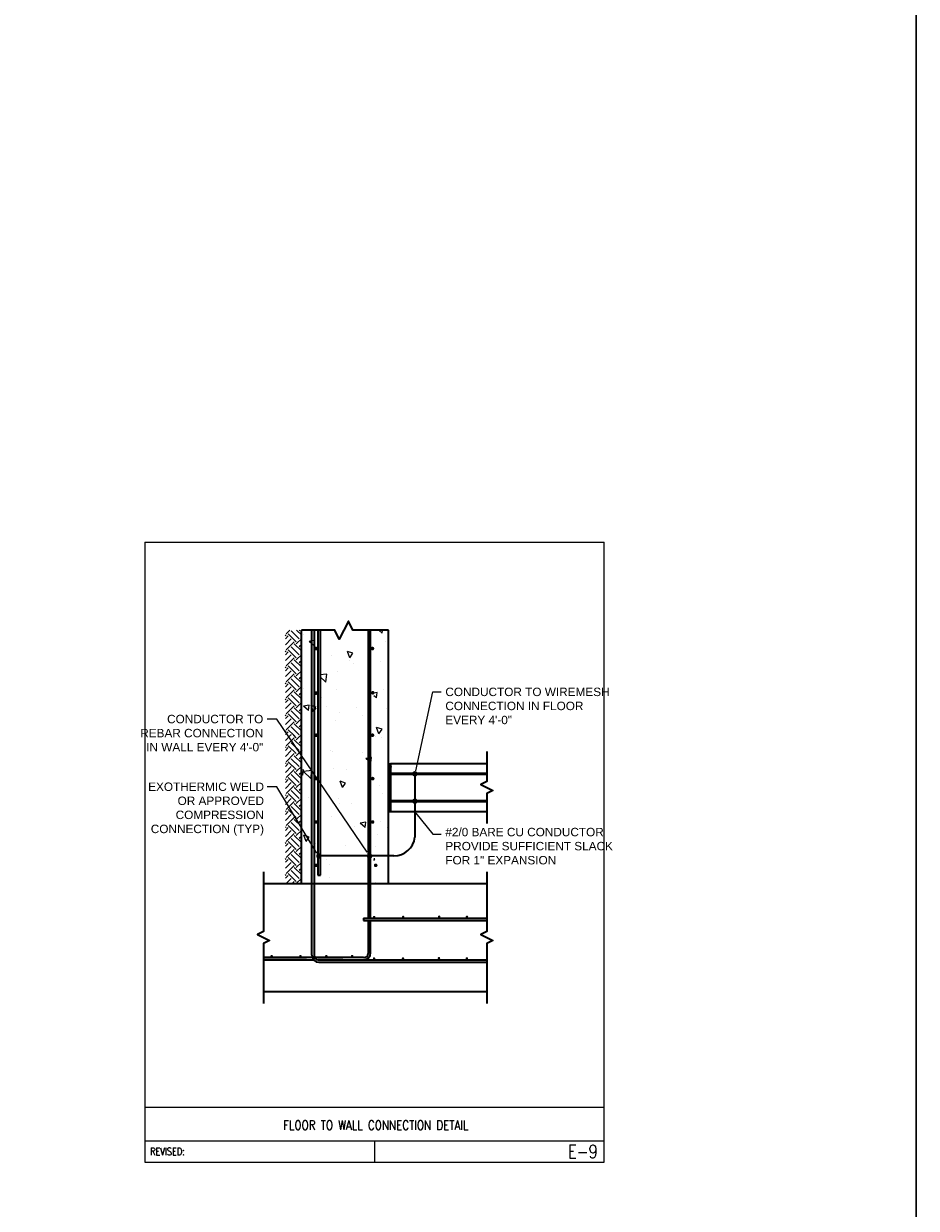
# Model space of a CAD drawing. Header units: inches. Extents: x 0 to 12596, y 507 to 12171.
# Tile 24 of 24: x 9363 to 10315, y 9642 to 10906. Entities that reach past the tile are written whole.
import ezdxf
from ezdxf.enums import TextEntityAlignment as Align

# ---------------------------------------------------------------- set-up
doc = ezdxf.new("R2010")
doc.units = ezdxf.units.IN
doc.header["$MEASUREMENT"] = 0
for name, color, linetype, lineweight in [('E-ANNO-TEXT', 7, 'Continuous', 25), ('E-DETL-1LINE', 253, 'Continuous', 35), ('E-DETL-TEXT', 7, 'Continuous', 13), ('E-GND-GES', 92, 'Continuous', 60)]:
    doc.layers.add(name, color=color, linetype=linetype, lineweight=lineweight)
doc.layers.add('E-DETL', color=2, linetype='Continuous')
doc.layers.add('E-DETL-FINE', color=253, linetype='Continuous')
doc.styles.add('Arial8', font='arial.ttf', dxfattribs={"height": 0.125})
doc.styles.add('ROMANS', font='ROMANS.shx', dxfattribs={"width": 0.8})
doc.styles.get("Standard").update_dxf_attribs({"font": 'arial.ttf'})
doc.dimstyles.new('3-16to1Dim8', dxfattribs={"dimtxt": 12, "dimasz": 0.0625, "dimexe": 0.0625, "dimexo": 0.0625, "dimgap": 0.03125, "dimtad": 1, "dimdec": 4, "dimlfac": 64, "dimzin": 3, "dimdsep": 46, "dimlunit": 4, "dimtxsty": 'Arial8', "dimcen": 0.09375, "dimclrd": 256, "dimclrt": 256, "dimadec": 0, "dimazin": 1, "dimtfac": 1, "dimtdec": 4, "dimtofl": 0, "dimtmove": 0, "dimatfit": 3, "dimfxl": 1, "dimfrac": 1, "dimtolj": 1, "dimtzin": 0, "dimlwd": -1, "dimarcsym": 0})

# ---------------------------------------------------------------- blocks, each defined once
blk = doc.blocks.new('*X15')
at = {"color": 0}
for p, q in [((420.9, 471.8), (415.3, 477.5)), ((417.6, 466.2), (426.5, 475.1)), ((424.3, 475.1), (421.1, 478.2)), ((424.3, 477.3), (425.2, 478.2)), ((435.3, 468.5), (426.5, 477.3)), ((438.6, 471.8), (432.2, 478.2)), ((435.3, 466.2), (444.2, 475.1)), ((441.9, 475.1), (438.8, 478.2)), ((441.9, 477.3), (442.9, 478.2)), ((453, 468.5), (444.2, 477.3)), ((456.3, 471.8), (449.8, 478.2)), ((453, 466.2), (461.8, 475.1)), ((459.6, 475.1), (456.5, 478.2)), ((459.6, 477.3), (460.6, 478.2)), ((470.7, 468.5), (461.8, 477.3)), ((474, 471.8), (467.5, 478.2)), ((470.7, 466.2), (479.5, 475.1)), ((477.3, 475.1), (474.1, 478.2)), ((477.3, 477.3), (478.2, 478.2)), ((488.3, 468.5), (479.5, 477.3)), ((491.7, 471.8), (485.2, 478.2)), ((488.3, 466.2), (497.2, 475.1)), ((495, 475.1), (491.8, 478.2)), ((495, 477.3), (495.9, 478.2)), ((506, 468.5), (497.2, 477.3)), ((509.3, 471.8), (502.9, 478.2)), ((506, 466.2), (514.9, 475.1)), ((512.7, 475.1), (509.5, 478.2)), ((512.7, 477.3), (513.6, 478.2)), ((523.7, 468.5), (514.9, 477.3)), ((527, 471.8), (520.5, 478.2)), ((523.7, 466.2), (531.4, 474)), ((530.3, 475.1), (527.2, 478.2)), ((530.3, 477.3), (531.3, 478.2)), ((531.4, 474), (532.5, 475.1)), ((541.4, 468.5), (532.5, 477.3)), ((544.7, 471.8), (538.2, 478.2)), ((541.4, 466.2), (550.2, 475.1)), ((548, 475.1), (544.9, 478.2)), ((548, 477.3), (549, 478.2)), ((559.1, 468.5), (550.2, 477.3)), ((562.4, 471.8), (555.9, 478.2)), ((559.1, 466.2), (567.9, 475.1)), ((565.7, 475.1), (562.5, 478.2)), ((565.7, 477.3), (566.6, 478.2)), ((576.7, 468.5), (567.9, 477.3)), ((579.4, 472.4), (573.6, 478.2)), ((579.4, 469), (585.6, 475.1)), ((580, 471.8), (579.4, 472.4)), ((583.4, 475.1), (580.2, 478.2)), ((583.4, 477.3), (584.3, 478.2)), ((594.4, 468.5), (585.6, 477.3)), ((597.7, 471.8), (591.3, 478.2)), ((594.4, 466.2), (603.3, 475.1)), ((601, 475.1), (597.9, 478.2)), ((601, 477.3), (602, 478.2)), ((612.1, 468.5), (603.3, 477.3)), ((615.4, 471.8), (608.9, 478.2)), ((612.1, 466.2), (620.9, 475.1)), ((618.7, 475.1), (615.6, 478.2)), ((618.7, 477.3), (619.7, 478.2)), ((629.8, 468.5), (620.9, 477.3)), ((633.1, 471.8), (626.6, 478.2)), ((629.8, 466.2), (638.6, 475.1)), ((636.4, 475.1), (633.2, 478.2)), ((636.4, 477.3), (637.3, 478.2)), ((647.4, 468.5), (638.6, 477.3)), ((650.8, 471.8), (644.3, 478.2)), ((647.4, 466.2), (656.3, 475.1)), ((654.1, 475.1), (650.9, 478.2)), ((654.1, 477.3), (655, 478.2)), ((665.1, 468.5), (656.3, 477.3)), ((668.4, 471.8), (662, 478.2)), ((665.1, 466.2), (674, 475.1)), ((671.8, 475.1), (668.6, 478.2)), ((671.8, 477.3), (672.7, 478.2)), ((682.8, 468.5), (674, 477.3)), ((686.1, 471.8), (679.6, 478.2)), ((682.8, 466.2), (691.6, 475.1)), ((689.4, 475.1), (686.3, 478.2)), ((689.4, 477.3), (690.4, 478.2)), ((695.6, 473.3), (691.6, 477.3)), ((417.6, 468.5), (415.3, 470.8)), ((415.3, 468.3), (415.4, 468.5)), ((421.4, 460.2), (415.4, 466.2)), ((420.9, 462.9), (429.8, 471.8)), ((424.9, 460.2), (433.1, 468.5)), ((432.5, 460.2), (429.8, 462.9)), ((439.1, 460.2), (433.1, 466.2)), ((438.6, 462.9), (447.5, 471.8)), ((442.6, 460.2), (450.8, 468.5)), ((450.2, 460.2), (447.5, 462.9)), ((456.8, 460.2), (450.8, 466.2)), ((456.3, 462.9), (465.1, 471.8)), ((460.2, 460.2), (468.5, 468.5)), ((467.8, 460.2), (465.1, 462.9)), ((474.5, 460.2), (468.5, 466.2)), ((474, 462.9), (482.8, 471.8)), ((477.9, 460.2), (486.1, 468.5)), ((485.5, 460.2), (482.8, 462.9)), ((492.1, 460.2), (486.1, 466.2)), ((491.7, 462.9), (500.5, 471.8)), ((495.6, 460.2), (503.8, 468.5)), ((503.2, 460.2), (500.5, 462.9)), ((509.8, 460.2), (503.8, 466.2)), ((509.3, 462.9), (518.2, 471.8)), ((513.3, 460.2), (521.5, 468.5)), ((520.9, 460.2), (518.2, 462.9)), ((527.5, 460.2), (521.5, 466.2)), ((527, 462.9), (531.4, 467.4)), ((531, 460.2), (531.4, 460.7)), ((531.4, 467.4), (535.9, 471.8)), ((531.4, 460.7), (539.2, 468.5)), ((538.5, 460.2), (535.9, 462.9)), ((545.2, 460.2), (539.2, 466.2)), ((544.7, 462.9), (553.5, 471.8)), ((548.6, 460.2), (556.8, 468.5)), ((556.2, 460.2), (553.5, 462.9)), ((562.9, 460.2), (556.8, 466.2)), ((562.4, 462.9), (571.2, 471.8)), ((566.3, 460.2), (574.5, 468.5)), ((573.9, 460.2), (571.2, 462.9)), ((579.4, 461.3), (574.5, 466.2)), ((576.7, 466.2), (579.4, 469)), ((580.5, 460.2), (579.4, 461.3)), ((580, 462.9), (588.9, 471.8)), ((584, 460.2), (592.2, 468.5)), ((591.6, 460.2), (588.9, 462.9)), ((598.2, 460.2), (592.2, 466.2)), ((597.7, 462.9), (606.6, 471.8)), ((601.7, 460.2), (609.9, 468.5)), ((609.3, 460.2), (606.6, 462.9)), ((615.9, 460.2), (609.9, 466.2)), ((615.4, 462.9), (624.2, 471.8)), ((619.3, 460.2), (627.6, 468.5)), ((626.9, 460.2), (624.2, 462.9)), ((633.6, 460.2), (627.6, 466.2)), ((633.1, 462.9), (641.9, 471.8)), ((637, 460.2), (645.2, 468.5)), ((644.6, 460.2), (641.9, 462.9)), ((651.2, 460.2), (645.2, 466.2)), ((650.8, 462.9), (659.6, 471.8)), ((654.7, 460.2), (662.9, 468.5)), ((662.3, 460.2), (659.6, 462.9)), ((668.9, 460.2), (662.9, 466.2)), ((668.4, 462.9), (677.3, 471.8)), ((672.4, 460.2), (680.6, 468.5)), ((680, 460.2), (677.3, 462.9)), ((686.6, 460.2), (680.6, 466.2)), ((686.1, 462.9), (695, 471.8)), ((690.1, 460.2), (695.6, 465.8)), ((695.6, 462.3), (695, 462.9))]:
    blk.add_line(p, q, dxfattribs=at)
blk = doc.blocks.new('*X19')
at = {"color": 0}
for p, q in [((357.1, -41.3), (364.1, -38.6)), ((362.1, -44.6), (364.1, -38.6)), ((426.9, -46.2), (434.7, -38.1)), ((430.4, -37.7), (431.6, -36.2)), ((430.4, -37.7), (436.3, -38.2)), ((435.8, -47.6), (434.7, -38.1)), ((436.3, -38.2), (436, -36.2)), ((457.7, -37), (457.7, -37)), ((492.3, -36.5), (492.3, -36.5)), ((502.1, -43.9), (506.9, -38.2)), ((508.1, -44.4), (506.9, -38.2)), ((526.4, -38.6), (526.4, -38.6)), ((586, -38.2), (586, -38.2)), ((354.4, -51.6), (354.4, -51.6)), ((357.1, -41.3), (362.1, -44.6)), ((406.4, -44.1), (406.4, -44.1)), ((425.3, -51.9), (425.3, -51.9)), ((426.9, -46.2), (435.8, -47.6)), ((434, -46.5), (434, -46.5)), ((463.2, -47), (463.2, -47)), ((500.8, -49.3), (507.8, -46.6)), ((500.8, -49.3), (505.1, -52.2)), ((502.1, -43.9), (508.1, -44.4)), ((506, -52.2), (507.8, -46.6)), ((573.8, -50.2), (578.6, -44.5)), ((573.8, -50.2), (579.8, -50.7)), ((574.6, -48.5), (574.6, -48.5)), ((579.8, -50.7), (578.6, -44.5)), ((337.1, -63.5), (337.1, -63.5)), ((375.6, -56.6), (375.6, -56.6)), ((507, -63.9), (507, -63.9)), ((516.2, -58.5), (516.2, -58.5)), ((533.6, -62.8), (539.9, -56.2)), ((533.6, -62.8), (542.5, -64.1)), ((542.5, -64.1), (541.6, -56.2)), ((559, -56.4), (559, -56.4)), ((317.3, -66.6), (317.3, -66.6)), ((331.5, -66.6), (331.5, -66.6)), ((384.9, -68.9), (384.9, -68.9)), ((399.6, -78.5), (399.6, -78.5)), ((405.2, -77.4), (405.2, -77.4)), ((438.2, -71.1), (438.2, -71.1)), ((456.5, -70.3), (456.5, -70.3)), ((457.9, -68.5), (457.9, -68.5)), ((491.6, -73.4), (491.6, -73.4)), ((500, -78.1), (500, -78.1)), ((525.1, -74.8), (525.1, -74.8)), ((545, -75.6), (545, -75.6)), ((563, -69.8), (563, -69.8)), ((341.3, -88.5), (341.3, -88.5)), ((353.2, -84.9), (353.2, -84.9)), ((399, -91.4), (399, -91.4)), ((416.8, -81.5), (423.8, -78.9)), ((416.8, -81.5), (421.8, -84.9)), ((421.8, -84.9), (423.8, -78.9)), ((436.9, -86.4), (436.9, -86.4)), ((557.7, -89.7), (557.7, -89.7)), ((560.5, -89.6), (567.5, -86.9)), ((560.5, -89.6), (565.5, -92.9)), ((565.5, -92.9), (567.5, -86.9)), ((310.8, -103), (310.8, -103)), ((372.5, -106.6), (377.3, -100.9)), ((374, -94.7), (374, -94.7)), ((378.5, -107.1), (377.3, -100.9)), ((455.3, -103.6), (455.3, -103.6)), ((496.1, -103.5), (496.1, -103.5)), ((505.8, -97.2), (505.8, -97.2)), ((554.4, -93.5), (554.4, -93.5)), ((312, -117.7), (312, -117.7)), ((336.3, -116.2), (337.8, -117.1)), ((336.9, -112.2), (339.8, -111.1)), ((337.8, -117.1), (338.1, -116.2)), ((339.4, -112.2), (339.8, -111.1)), ((372.5, -106.6), (378.5, -107.1)), ((404, -110.7), (404, -110.7)), ((444.2, -112.9), (449.1, -107.1)), ((444.2, -112.9), (450.2, -113.4)), ((450.2, -113.4), (449.1, -107.1)), ((473.7, -117.5), (473.7, -117.5)), ((516, -119.1), (518.4, -116.2)), ((521.9, -119.7), (521.3, -116.2)), ((536.6, -109.2), (536.6, -109.2)), ((352, -118.2), (352, -118.2)), ((365.4, -120), (365.4, -120)), ((372.7, -130.8), (372.7, -130.8)), ((379.5, -123.5), (379.5, -123.5)), ((410.6, -125.8), (410.6, -125.8)), ((418.8, -122.2), (418.8, -122.2)), ((472.2, -124.5), (472.2, -124.5)), ((476.5, -121.8), (483.5, -119.1)), ((476.5, -121.8), (481.5, -125.2)), ((481.5, -125.2), (483.5, -119.1)), ((504.6, -130.5), (504.6, -130.5)), ((516, -119.1), (521.9, -119.7)), ((525.5, -126.7), (525.5, -126.7)), ((556.5, -123), (556.5, -123)), ((578.9, -129), (578.9, -129)), ((587.7, -125.4), (590.9, -121.6)), ((587.7, -125.4), (590.9, -125.7)), ((333.1, -131.2), (333.1, -131.2))]:
    blk.add_line(p, q, dxfattribs=at)
blk = doc.blocks.new('*X16')
at = {"color": 0}
for p, q in [((1021.4, 438), (1025.2, 441.9)), ((1021.4, 439.8), (1023.5, 441.9)), ((1021.4, 441.6), (1021.7, 441.9)), ((1021.4, 436.2), (1025.4, 440.2)), ((1021.4, 434.5), (1025.4, 438.5)), ((1021.4, 432.7), (1025.4, 436.7)), ((1021.4, 430.9), (1025.4, 434.9)), ((1021.4, 429.2), (1025.4, 433.2)), ((1021.4, 427.4), (1025.4, 431.4)), ((1021.4, 425.6), (1025.4, 429.6)), ((1021.4, 423.9), (1025.4, 427.9)), ((1021.4, 422.1), (1025.4, 426.1)), ((1021.4, 420.3), (1025.4, 424.3)), ((1021.4, 418.6), (1025.4, 422.6)), ((1021.4, 416.8), (1025.4, 420.8)), ((1021.4, 415), (1025.4, 419)), ((1021.4, 413.3), (1025.4, 417.3)), ((1021.4, 411.5), (1025.4, 415.5)), ((1021.4, 409.7), (1025.4, 413.7)), ((1021.4, 408), (1025.4, 412)), ((1021.4, 406.2), (1025.4, 410.2)), ((1021.4, 404.4), (1025.4, 408.4)), ((1021.4, 402.7), (1025.4, 406.7)), ((1021.4, 400.9), (1025.4, 404.9)), ((1021.4, 399.1), (1025.4, 403.1)), ((1021.4, 397.4), (1025.4, 401.4)), ((1021.4, 395.6), (1025.4, 399.6)), ((1021.4, 393.8), (1025.4, 397.8)), ((1021.4, 392.1), (1025.4, 396.1)), ((1021.4, 390.3), (1025.4, 394.3)), ((1021.4, 388.5), (1025.4, 392.5)), ((1021.4, 386.8), (1025.4, 390.8)), ((1021.4, 385), (1025.4, 389)), ((1021.4, 383.2), (1025.4, 387.2)), ((1021.4, 381.4), (1025.4, 385.4)), ((1021.4, 379.7), (1025.4, 383.7)), ((1021.4, 377.9), (1025.4, 381.9)), ((1021.4, 376.1), (1025.4, 380.1)), ((1021.4, 374.4), (1025.4, 378.4)), ((1021.4, 372.6), (1025.4, 376.6)), ((1021.4, 370.8), (1025.4, 374.8)), ((1022.2, 369.9), (1025.4, 373.1)), ((1023.9, 369.9), (1025.4, 371.3))]:
    blk.add_line(p, q, dxfattribs=at)
blk = doc.blocks.new('*X17')
at = {"color": 0}
for p, q in [((1021.4, 444.2), (1021.5, 444.2)), ((1021.4, 443.8), (1021.5, 443.8)), ((1021.5, 444.5), (1021.8, 444.5)), ((1021.5, 444), (1021.8, 444)), ((1021.5, 443.5), (1021.8, 443.5)), ((1021.5, 443.2), (1021.5, 443.2)), ((1021.6, 443), (1021.8, 443)), ((1021.7, 445), (1021.8, 445)), ((1021.8, 444.8), (1022, 444.8)), ((1021.8, 444.2), (1022, 444.2)), ((1021.8, 443.8), (1022, 443.8)), ((1021.8, 443.2), (1022, 443.2)), ((1021.8, 442.8), (1022, 442.8)), ((1021.9, 445.2), (1022, 445.2)), ((1022, 445), (1022.2, 445)), ((1022, 444.5), (1022.2, 444.5)), ((1022, 444), (1022.2, 444)), ((1022, 443.5), (1022.2, 443.5)), ((1022, 443), (1022.2, 443)), ((1022, 442.5), (1022.2, 442.5)), ((1022.2, 445.5), (1022.2, 445.5)), ((1022.2, 445.2), (1022.5, 445.2)), ((1022.2, 444.8), (1022.5, 444.8)), ((1022.2, 444.2), (1022.5, 444.2)), ((1022.2, 443.8), (1022.5, 443.8)), ((1022.2, 443.2), (1022.5, 443.2)), ((1022.2, 442.8), (1022.5, 442.8)), ((1022.2, 442.2), (1022.5, 442.2)), ((1022.5, 445.5), (1022.8, 445.5)), ((1022.5, 445), (1022.8, 445)), ((1022.5, 444.5), (1022.8, 444.5)), ((1022.5, 444), (1022.8, 444)), ((1022.5, 443.5), (1022.8, 443.5)), ((1022.5, 443), (1022.8, 443)), ((1022.5, 442.5), (1022.8, 442.5)), ((1022.6, 442), (1022.8, 442)), ((1022.8, 445.8), (1023, 445.8)), ((1022.8, 445.2), (1023, 445.2)), ((1022.8, 444.8), (1023, 444.8)), ((1022.8, 444.2), (1023, 444.2)), ((1022.8, 443.8), (1023, 443.8)), ((1022.8, 443.2), (1023, 443.2)), ((1022.8, 442.8), (1023, 442.8)), ((1022.8, 442.2), (1023, 442.2)), ((1023, 445.5), (1023.2, 445.5)), ((1023, 445), (1023.2, 445)), ((1023, 444.5), (1023.2, 444.5)), ((1023, 444), (1023.2, 444)), ((1023, 443.5), (1023.2, 443.5)), ((1023, 443), (1023.2, 443)), ((1023, 442.5), (1023.2, 442.5)), ((1023, 442), (1023.2, 442)), ((1023.2, 445.8), (1023.5, 445.8)), ((1023.2, 445.2), (1023.5, 445.2)), ((1023.2, 444.8), (1023.5, 444.8)), ((1023.2, 444.2), (1023.5, 444.2)), ((1023.2, 443.8), (1023.5, 443.8)), ((1023.2, 443.2), (1023.5, 443.2)), ((1023.2, 442.8), (1023.5, 442.8)), ((1023.2, 442.2), (1023.5, 442.2)), ((1023.5, 445.5), (1023.8, 445.5)), ((1023.5, 445), (1023.8, 445)), ((1023.5, 444.5), (1023.8, 444.5)), ((1023.5, 444), (1023.8, 444)), ((1023.5, 443.5), (1023.8, 443.5)), ((1023.5, 443), (1023.8, 443)), ((1023.5, 442.5), (1023.8, 442.5)), ((1023.5, 442), (1023.8, 442)), ((1023.8, 445.8), (1024, 445.8)), ((1023.8, 445.2), (1024, 445.2)), ((1023.8, 444.8), (1024, 444.8)), ((1023.8, 444.2), (1024, 444.2)), ((1023.8, 443.8), (1024, 443.8)), ((1023.8, 443.2), (1024, 443.2)), ((1023.8, 442.8), (1024, 442.8)), ((1023.8, 442.2), (1024, 442.2)), ((1024, 445.5), (1024.2, 445.5)), ((1024, 445), (1024.2, 445)), ((1024, 444.5), (1024.2, 444.5)), ((1024, 444), (1024.2, 444)), ((1024, 443.5), (1024.2, 443.5)), ((1024, 443), (1024.2, 443)), ((1024, 442.5), (1024.2, 442.5)), ((1024, 442), (1024.1, 442)), ((1024.2, 445.2), (1024.5, 445.2)), ((1024.2, 444.8), (1024.5, 444.8)), ((1024.2, 444.2), (1024.5, 444.2)), ((1024.2, 443.8), (1024.5, 443.8)), ((1024.2, 443.2), (1024.5, 443.2)), ((1024.2, 442.8), (1024.5, 442.8)), ((1024.2, 442.2), (1024.5, 442.2)), ((1024.5, 445.5), (1024.5, 445.5)), ((1024.5, 445), (1024.8, 445)), ((1024.5, 444.5), (1024.8, 444.5)), ((1024.5, 444), (1024.8, 444)), ((1024.5, 443.5), (1024.8, 443.5)), ((1024.5, 443), (1024.8, 443)), ((1024.5, 442.5), (1024.8, 442.5)), ((1024.8, 445.2), (1024.8, 445.2)), ((1024.8, 444.8), (1025, 444.8)), ((1024.8, 444.2), (1025, 444.2)), ((1024.8, 443.8), (1025, 443.8)), ((1024.8, 443.2), (1025, 443.2)), ((1024.8, 442.8), (1025, 442.8)), ((1025, 445), (1025, 445)), ((1025, 444.5), (1025.2, 444.5)), ((1025, 444), (1025.2, 444)), ((1025, 443.5), (1025.2, 443.5)), ((1025, 443), (1025.2, 443)), ((1025.2, 444.2), (1025.3, 444.2)), ((1025.2, 443.8), (1025.4, 443.8)), ((1025.2, 443.2), (1025.3, 443.2))]:
    blk.add_line(p, q, dxfattribs=at)
blk = doc.blocks.new('*X18')
at = {"color": 0}
for p, q in [((1021.40625, 449.6875), (1021.40625, 449.6875)), ((1021.40625, 449.0625), (1021.40625, 449.0625)), ((1021.40625, 448.4375), (1021.40625, 448.4375)), ((1021.40625, 447.8125), (1021.40625, 447.8125)), ((1021.40625, 447.1875), (1021.40625, 447.1875)), ((1021.40625, 446.5625), (1021.40625, 446.5625)), ((1021.40625, 445.9375), (1021.40625, 445.9375)), ((1021.40625, 445.3125), (1021.40625, 445.3125)), ((1021.40625, 444.6875), (1021.40625, 444.6875)), ((1021.5625, 449.375), (1021.5625, 449.375)), ((1021.5625, 448.75), (1021.5625, 448.75)), ((1021.5625, 448.125), (1021.5625, 448.125)), ((1021.5625, 447.5), (1021.5625, 447.5)), ((1021.5625, 446.875), (1021.5625, 446.875)), ((1021.5625, 446.25), (1021.5625, 446.25)), ((1021.5625, 445.625), (1021.5625, 445.625)), ((1021.5625, 445), (1021.5625, 445)), ((1021.71875, 449.6875), (1021.71875, 449.6875)), ((1021.71875, 449.0625), (1021.71875, 449.0625)), ((1021.71875, 448.4375), (1021.71875, 448.4375)), ((1021.71875, 447.8125), (1021.71875, 447.8125)), ((1021.71875, 447.1875), (1021.71875, 447.1875)), ((1021.71875, 446.5625), (1021.71875, 446.5625)), ((1021.71875, 445.9375), (1021.71875, 445.9375)), ((1021.71875, 445.3125), (1021.71875, 445.3125)), ((1021.875, 449.375), (1021.875, 449.375)), ((1021.875, 448.75), (1021.875, 448.75)), ((1021.875, 448.125), (1021.875, 448.125)), ((1021.875, 447.5), (1021.875, 447.5)), ((1021.875, 446.875), (1021.875, 446.875)), ((1021.875, 446.25), (1021.875, 446.25)), ((1021.875, 445.625), (1021.875, 445.625)), ((1022.03125, 449.0625), (1022.03125, 449.0625)), ((1022.03125, 448.4375), (1022.03125, 448.4375)), ((1022.03125, 447.8125), (1022.03125, 447.8125)), ((1022.03125, 447.1875), (1022.03125, 447.1875)), ((1022.03125, 446.5625), (1022.03125, 446.5625)), ((1022.03125, 445.9375), (1022.03125, 445.9375)), ((1022.1875, 449.375), (1022.1875, 449.375)), ((1022.1875, 448.75), (1022.1875, 448.75)), ((1022.1875, 448.125), (1022.1875, 448.125)), ((1022.1875, 447.5), (1022.1875, 447.5)), ((1022.1875, 446.875), (1022.1875, 446.875)), ((1022.1875, 446.25), (1022.1875, 446.25)), ((1022.1875, 445.625), (1022.1875, 445.625)), ((1022.34375, 449.0625), (1022.34375, 449.0625)), ((1022.34375, 448.4375), (1022.34375, 448.4375)), ((1022.34375, 447.8125), (1022.34375, 447.8125)), ((1022.34375, 447.1875), (1022.34375, 447.1875)), ((1022.34375, 446.5625), (1022.34375, 446.5625)), ((1022.34375, 445.9375), (1022.34375, 445.9375)), ((1022.5, 449.375), (1022.5, 449.375)), ((1022.5, 448.75), (1022.5, 448.75)), ((1022.5, 448.125), (1022.5, 448.125)), ((1022.5, 447.5), (1022.5, 447.5)), ((1022.5, 446.875), (1022.5, 446.875)), ((1022.5, 446.25), (1022.5, 446.25)), ((1022.65625, 449.0625), (1022.65625, 449.0625)), ((1022.65625, 448.4375), (1022.65625, 448.4375)), ((1022.65625, 447.8125), (1022.65625, 447.8125)), ((1022.65625, 447.1875), (1022.65625, 447.1875)), ((1022.65625, 446.5625), (1022.65625, 446.5625)), ((1022.65625, 445.9375), (1022.65625, 445.9375)), ((1022.8125, 449.375), (1022.8125, 449.375)), ((1022.8125, 448.75), (1022.8125, 448.75)), ((1022.8125, 448.125), (1022.8125, 448.125)), ((1022.8125, 447.5), (1022.8125, 447.5)), ((1022.8125, 446.875), (1022.8125, 446.875)), ((1022.8125, 446.25), (1022.8125, 446.25)), ((1022.96875, 449.0625), (1022.96875, 449.0625)), ((1022.96875, 448.4375), (1022.96875, 448.4375)), ((1022.96875, 447.8125), (1022.96875, 447.8125)), ((1022.96875, 447.1875), (1022.96875, 447.1875)), ((1022.96875, 446.5625), (1022.96875, 446.5625)), ((1022.96875, 445.9375), (1022.96875, 445.9375)), ((1023.125, 449.375), (1023.125, 449.375)), ((1023.125, 448.75), (1023.125, 448.75)), ((1023.125, 448.125), (1023.125, 448.125)), ((1023.125, 447.5), (1023.125, 447.5)), ((1023.125, 446.875), (1023.125, 446.875)), ((1023.125, 446.25), (1023.125, 446.25)), ((1023.28125, 449.0625), (1023.28125, 449.0625)), ((1023.28125, 448.4375), (1023.28125, 448.4375)), ((1023.28125, 447.8125), (1023.28125, 447.8125)), ((1023.28125, 447.1875), (1023.28125, 447.1875)), ((1023.28125, 446.5625), (1023.28125, 446.5625)), ((1023.28125, 445.9375), (1023.28125, 445.9375)), ((1023.4375, 448.75), (1023.4375, 448.75)), ((1023.4375, 448.125), (1023.4375, 448.125)), ((1023.4375, 447.5), (1023.4375, 447.5)), ((1023.4375, 446.875), (1023.4375, 446.875)), ((1023.4375, 446.25), (1023.4375, 446.25)), ((1023.59375, 449.0625), (1023.59375, 449.0625)), ((1023.59375, 448.4375), (1023.59375, 448.4375)), ((1023.59375, 447.8125), (1023.59375, 447.8125)), ((1023.59375, 447.1875), (1023.59375, 447.1875)), ((1023.59375, 446.5625), (1023.59375, 446.5625)), ((1023.59375, 445.9375), (1023.59375, 445.9375)), ((1023.75, 449.375), (1023.75, 449.375)), ((1023.75, 448.75), (1023.75, 448.75)), ((1023.75, 448.125), (1023.75, 448.125)), ((1023.75, 447.5), (1023.75, 447.5)), ((1023.75, 446.875), (1023.75, 446.875)), ((1023.75, 446.25), (1023.75, 446.25)), ((1023.90625, 449.0625), (1023.90625, 449.0625)), ((1023.90625, 448.4375), (1023.90625, 448.4375)), ((1023.90625, 447.8125), (1023.90625, 447.8125)), ((1023.90625, 447.1875), (1023.90625, 447.1875)), ((1023.90625, 446.5625), (1023.90625, 446.5625)), ((1023.90625, 445.9375), (1023.90625, 445.9375)), ((1024.0625, 449.375), (1024.0625, 449.375)), ((1024.0625, 448.75), (1024.0625, 448.75)), ((1024.0625, 448.125), (1024.0625, 448.125)), ((1024.0625, 447.5), (1024.0625, 447.5)), ((1024.0625, 446.875), (1024.0625, 446.875)), ((1024.0625, 446.25), (1024.0625, 446.25)), ((1024.21875, 449.0625), (1024.21875, 449.0625)), ((1024.21875, 448.4375), (1024.21875, 448.4375)), ((1024.21875, 447.8125), (1024.21875, 447.8125)), ((1024.21875, 447.1875), (1024.21875, 447.1875)), ((1024.21875, 446.5625), (1024.21875, 446.5625)), ((1024.21875, 445.9375), (1024.21875, 445.9375)), ((1024.375, 449.375), (1024.375, 449.375)), ((1024.375, 448.75), (1024.375, 448.75)), ((1024.375, 448.125), (1024.375, 448.125)), ((1024.375, 447.5), (1024.375, 447.5)), ((1024.375, 446.875), (1024.375, 446.875)), ((1024.375, 446.25), (1024.375, 446.25)), ((1024.375, 445.625), (1024.375, 445.625)), ((1024.53125, 449.0625), (1024.53125, 449.0625)), ((1024.53125, 448.4375), (1024.53125, 448.4375)), ((1024.53125, 447.8125), (1024.53125, 447.8125)), ((1024.53125, 447.1875), (1024.53125, 447.1875)), ((1024.53125, 446.5625), (1024.53125, 446.5625)), ((1024.53125, 445.9375), (1024.53125, 445.9375)), ((1024.6875, 449.375), (1024.6875, 449.375)), ((1024.6875, 448.75), (1024.6875, 448.75)), ((1024.6875, 448.125), (1024.6875, 448.125)), ((1024.6875, 447.5), (1024.6875, 447.5)), ((1024.6875, 446.875), (1024.6875, 446.875)), ((1024.6875, 446.25), (1024.6875, 446.25)), ((1024.6875, 445.625), (1024.6875, 445.625)), ((1024.84375, 449.0625), (1024.84375, 449.0625)), ((1024.84375, 448.4375), (1024.84375, 448.4375)), ((1024.84375, 447.8125), (1024.84375, 447.8125)), ((1024.84375, 447.1875), (1024.84375, 447.1875)), ((1024.84375, 446.5625), (1024.84375, 446.5625)), ((1024.84375, 445.9375), (1024.84375, 445.9375)), ((1024.84375, 445.3125), (1024.84375, 445.3125)), ((1025, 449.375), (1025, 449.375)), ((1025, 448.75), (1025, 448.75)), ((1025, 448.125), (1025, 448.125)), ((1025, 447.5), (1025, 447.5)), ((1025, 446.875), (1025, 446.875)), ((1025, 446.25), (1025, 446.25)), ((1025, 445.625), (1025, 445.625)), ((1025.15625, 449.6875), (1025.15625, 449.6875)), ((1025.15625, 449.0625), (1025.15625, 449.0625)), ((1025.15625, 448.4375), (1025.15625, 448.4375)), ((1025.15625, 447.8125), (1025.15625, 447.8125)), ((1025.15625, 447.1875), (1025.15625, 447.1875)), ((1025.15625, 446.5625), (1025.15625, 446.5625)), ((1025.15625, 445.9375), (1025.15625, 445.9375)), ((1025.15625, 445.3125), (1025.15625, 445.3125)), ((1025.3125, 449.375), (1025.3125, 449.375)), ((1025.3125, 448.75), (1025.3125, 448.75)), ((1025.3125, 448.125), (1025.3125, 448.125)), ((1025.3125, 447.5), (1025.3125, 447.5)), ((1025.3125, 446.875), (1025.3125, 446.875)), ((1025.3125, 446.25), (1025.3125, 446.25)), ((1025.3125, 445.625), (1025.3125, 445.625)), ((1025.3125, 445), (1025.3125, 445))]:
    blk.add_line(p, q, dxfattribs=at)

msp = doc.modelspace()

# ---------------------------------------------------------------- linework, layer by layer
at = {"layer": 'E-DETL'}
for p, q in [((9491.89368, 10352.99187), (9491.89325, 9691.49151)), ((9491.89368, 10352.99187), (9982.17989, 10352.99187)), ((9982.17989, 9691.49151), (9982.17989, 10352.99187)), ((9491.89329, 9749.99154), (9982.17989, 9749.99154)), ((9491.89326, 9713.99152), (9982.17989, 9713.99152)), ((9737.03658, 9713.99152), (9737.03658, 9691.49151)), ((9491.89325, 9691.49151), (9982.17989, 9691.49151))]:
    msp.add_line(p, q, dxfattribs=at)
at = {"layer": 'E-DETL-1LINE'}
for p, q in [((9659.15345, 9988.62528), (9659.15345, 10258.97365)), ((9670.0785, 9912.17294), (9670.0785, 10258.97365)), ((9672.64992, 10258.97365), (9672.64992, 9911.4189)), ((9676.5931, 10258.97365), (9676.5931, 9997.57913)), ((9679.16453, 9997.57913), (9679.16453, 10258.97365)), ((9730.20263, 10258.97365), (9730.20263, 9951.80455)), ((9732.77405, 9951.80455), (9732.77405, 10258.97365)), ((9751.72487, 9988.62528), (9751.72487, 10258.97365)), ((9751.72487, 10103.83536), (9751.72487, 10180.97821)), ((9754.2963, 10065.432), (9754.2963, 10116.86057)), ((9754.2963, 10116.86057), (9856.83569, 10116.86057)), ((9751.72487, 10111.71771), (9754.2963, 10111.71771)), ((9754.2963, 10106.33175), (9856.83569, 10106.33175)), ((9754.2963, 10105.44988), (9856.83569, 10105.44988)), ((9780.13601, 10106.01453), (9780.13601, 10077.15401)), ((9754.2963, 10077.15401), (9856.83569, 10077.15401)), ((9754.2963, 10076.27214), (9856.83569, 10076.27214)), ((9751.72487, 10065.432), (9856.83569, 10065.432)), ((9751.72487, 10065.432), (9754.2963, 10065.432)), ((9780.05387, 10075.87601), (9780.05387, 10038.01052)), ((9757.55387, 10018.14149), (9676.5931, 10018.14149)), ((9618.52679, 9988.62528), (9856.83569, 9988.62528)), ((9676.5931, 9997.57913), (9679.16453, 9997.57913)), ((9725.27405, 9951.80455), (9856.97736, 9951.80455)), ((9725.27405, 9951.80455), (9725.27405, 9949.20399)), ((9725.27405, 9949.20399), (9856.97736, 9949.20399)), ((9730.20263, 9949.20399), (9730.20263, 9914.01945)), ((9732.77405, 9914.77349), (9732.77405, 9949.20399)), ((9725.27405, 9909.84492), (9618.52679, 9909.84492)), ((9664.47434, 9907.27349), (9618.52679, 9907.27349)), ((9618.52679, 9907.27349), (9671.89999, 9907.27349)), ((9703.08202, 9907.27349), (9676.56398, 9907.27349)), ((9676.56398, 9907.27349), (9856.83569, 9907.27349)), ((9677.5785, 9904.67294), (9856.83569, 9904.67294)), ((9618.52679, 9873.41521), (9856.83569, 9873.41521))]:
    msp.add_line(p, q, dxfattribs=at)
for points in [[(9751.72487, 10258.97365), (9713.83968, 10258.97365), (9709.01825, 10268.61651), (9699.37539, 10249.3308), (9694.55396, 10258.97365), (9659.15345, 10258.97365)], [(9856.83569, 10129.54964), (9856.83569, 10097.57486), (9850.40712, 10094.36057), (9863.26426, 10087.932), (9856.83569, 10084.71771), (9856.83569, 10052.74293)], [(9618.52679, 10001.31436), (9618.52679, 9937.44882), (9612.09822, 9934.23454), (9624.95536, 9927.80596), (9618.52679, 9924.59168), (9618.52679, 9860.72614)], [(9856.83569, 10001.31436), (9856.83569, 9937.44882), (9850.40712, 9934.23454), (9863.26426, 9927.80596), (9856.83569, 9924.59168), (9856.83569, 9860.72614)]]:
    msp.add_lwpolyline(points, dxfattribs=at)
for points, const_width in [([(9674.64188, 10238.54947, 1), (9674.64188, 10240.47804, 1)], 1.92857), ([(9734.76837, 10238.54947, -1), (9734.76837, 10240.47804, -1)], 1.92857), ([(9674.64279, 10190.90307, 1), (9674.64279, 10192.83164, 1)], 1.92857), ([(9735.08055, 10191.29376, -1), (9735.08055, 10193.22233, -1)], 1.92857), ([(9674.64188, 10145.97804, 1), (9674.64188, 10147.90661, 1)], 1.92857), ([(9734.76837, 10145.97804, -1), (9734.76837, 10147.90661, -1)], 1.92857), ([(9674.64188, 10101.6209, -1), (9674.64188, 10099.69233, -1)], 1.92857), ([(9735.03559, 10101.6209, 1), (9735.03559, 10099.69233, 1)], 1.92857), ([(9780.05387, 10104.3399, 1), (9780.05387, 10107.23276, 1)], 2.89286), ([(9780.05387, 10075.14199, 1), (9780.05387, 10078.03485, 1)], 2.89286), ([(9674.44649, 10055.33518, -1), (9674.44649, 10053.40661, -1)], 1.92857), ([(9734.8402, 10055.33518, 1), (9734.8402, 10053.40661, 1)], 1.92857), ([(9677.60653, 10016.66038, -1), (9677.60653, 10019.55323, -1)], 2.89286), ([(9731.67758, 10016.57902, 1), (9731.67758, 10019.47187, 1)], 2.89286), ([(9674.46606, 10009.04947, -1), (9674.46606, 10007.1209, -1)], 1.92857), ([(9738.22487, 10009.04947, 1), (9738.22487, 10007.1209, 1)], 1.92857), ([(9735.97816, 9952.9258, 1), (9737.26387, 9952.9258, 1)], 1.28571), ([(9766.8353, 9953.05606, 1), (9768.12101, 9953.05606, 1)], 1.28571), ([(9805.2135, 9953.31938, 1), (9806.49922, 9953.31938, 1)], 1.28571), ([(9834.96053, 9953.09836, 1), (9836.24624, 9953.09836, 1)], 1.28571), ([(9626.53612, 9911.28604, 1), (9627.82184, 9911.28604, 1)], 1.28571), ([(9657.22884, 9911.29603, 1), (9658.51455, 9911.29603, 1)], 1.28571), ([(9684.86097, 9911.29603, 1), (9686.14669, 9911.29603, 1)], 1.28571), ([(9712.49311, 9911.29603, 1), (9713.77882, 9911.29603, 1)], 1.28571), ([(9735.83648, 9908.63763, 1), (9737.12219, 9908.63763, 1)], 1.28571), ([(9766.69362, 9908.76789, 1), (9767.97934, 9908.76789, 1)], 1.28571), ([(9805.07183, 9909.0312, 1), (9806.35754, 9909.0312, 1)], 1.28571), ([(9834.81885, 9908.81019, 1), (9836.10456, 9908.81019, 1)], 1.28571)]:
    msp.add_lwpolyline(points, format="xyb", close=True, dxfattribs=dict(at, const_width=const_width))
msp.add_circle((9753.01059, 10113.00343), 1.28571, dxfattribs=at)
for centre, radius, start, end in [((9753.01059, 10119.3274), 2.78178, 242.4714433, 297.5285567), ((9757.41798, 10040.96957), 22.82849, 270.34107881, 352.5522988), ((9677.5785, 9912.17294), 7.5, 180, 270), ((9677.20147, 9911.79592), 4.56714, 175.26480595, 265.26480595), ((9725.27405, 9914.77349), 7.5, 270, 0), ((9725.65107, 9914.39647), 4.56714, 265.26480595, 355.26480595)]:
    msp.add_arc(centre, radius, start, end, dxfattribs=at)
at = {"layer": 'E-GND-GES', "lineweight": 30}
msp.add_lwpolyline([(4248.35491, 12170.57864), (10315.11285, 12170.57864), (10315.11285, 8685.9516), (4248.35491, 8685.9516)], close=True, dxfattribs=at)

# ---------------------------------------------------------------- block references
at = {"layer": 'E-DETL-FINE', "xscale": 0.9642857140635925, "yscale": 0.9642857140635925, "zscale": 0.9642857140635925, "rotation": 90}
for name, p in [('*X15', (10102.96044, 9588.19849)), ('*X19', (9624.25028, 9689.14938))]:
    msp.add_blockref(name, p, dxfattribs=at)
at = {"layer": 'E-DETL-FINE', "xscale": 0.6428571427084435, "yscale": 0.6428571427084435, "zscale": 0.6428571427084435}
for name in ['*X17', '*X18', '*X16']:
    msp.add_blockref(name, (9095.1231, 9827.66492), dxfattribs=at)

# ---------------------------------------------------------------- texts
at = {"layer": 'E-ANNO-TEXT', "char_height": 9}
for s, insert, width, attachment_point in [('CONDUCTOR TO WIREMESH CONNECTION IN FLOOR EVERY 4\'-0"', (9812.51825, 10197.74151), 178.5191793, 1), ('CONDUCTOR TO\\PREBAR CONNECTION IN WALL EVERY 4\'-0"', (9618.23865, 10168.73742), 132.2902275, 3), ('EXOTHERMIC WELD\\P OR APPROVED COMPRESSION\\PCONNECTION (TYP)', (9619.01825, 10096.49151), 156.9006877, 3), ('#2/0 BARE CU CONDUCTOR\\PPROVIDE SUFFICIENT SLACK\\PFOR 1" EXPANSION', (9812.51825, 10048.11651), 208.8570511, 1)]:
    msp.add_mtext(s, dxfattribs=dict(at, insert=insert, width=width, attachment_point=attachment_point))
at = {"layer": 'E-DETL-TEXT', "style": 'ROMANS', "width": 0.8}
msp.add_text('FLOOR TO WALL CONNECTION DETAIL', height=10.08, dxfattribs=at).set_placement((9738.25779, 9725.79486), align=Align.CENTER)
msp.add_text('E-9', height=14.173236, dxfattribs=at).set_placement((9975.11451, 9702.74152), align=Align.MIDDLE_RIGHT)
msp.add_text('REVISED:', height=7.920004, dxfattribs=at).set_placement((9497.4555, 9702.74152), align=Align.MIDDLE_LEFT)

# ---------------------------------------------------------------- leaders
at = {"layer": 'E-ANNO-TEXT', "ltscale": 100, "annotation_type": 0, "has_hookline": 1}
for points, hookline_direction in [([(9781.01825, 10108.86651), (9799.01825, 10193.24151), (9808.01825, 10193.24151)], 0), ([(9729.26825, 10022.24151), (9632.51825, 10163.99151), (9622.39325, 10163.99151)], 1), ([(9675.26825, 10021.11651), (9632.51825, 10091.99151), (9622.39325, 10091.99151)], 1), ([(9781.01825, 10063.86651), (9799.01825, 10041.36651), (9808.01825, 10041.36651)], 0)]:
    msp.add_leader(points, dimstyle='3-16to1Dim8', override={"dimasz": 0.1875, "dimtad": 0, "dimclrd": 256}, dxfattribs=dict(at, hookline_direction=hookline_direction))

doc.saveas('drawing.dxf')
